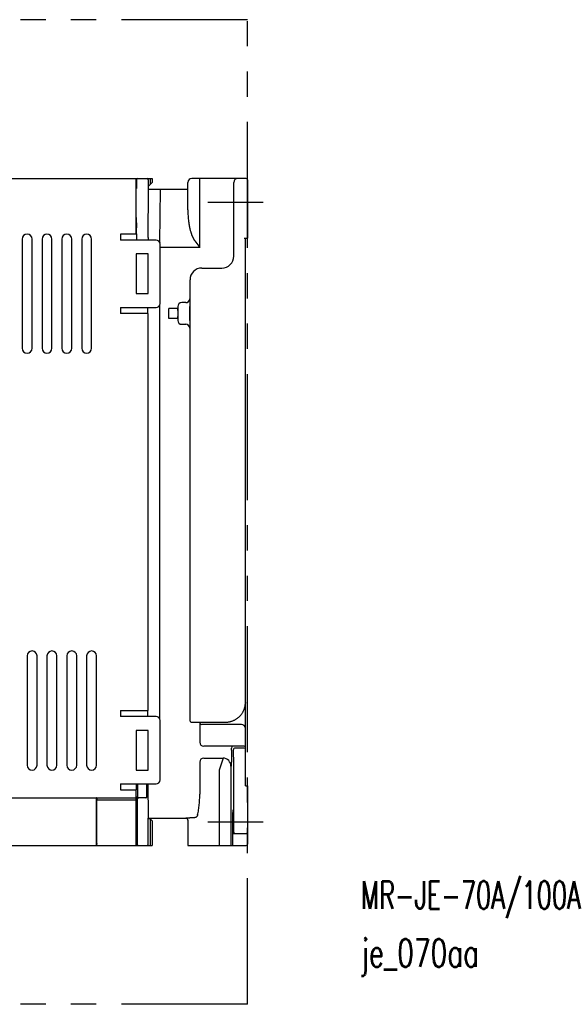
# Model space of a CAD drawing. Extents: x 281 to 752, y 120 to 368.
# Tile 2 of 2: x 615 to 752, y 120 to 368. Entities that reach past the tile are written whole.
import ezdxf

# ---------------------------------------------------------------- set-up
doc = ezdxf.new("R2010")
doc.units = 0
doc.header["$MEASUREMENT"] = 0
doc.linetypes.add('PHANTOM', pattern=[63.50000000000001, 31.75, -6.349999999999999, 6.349999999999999, -6.349999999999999, 6.349999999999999, -6.349999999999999])
for name, color, linetype in [('10', 3, 'CONTINUOUS'), ('12', 7, 'CONTINUOUS'), ('18', 1, 'PHANTOM'), ('19', 2, 'CONTINUOUS')]:
    doc.layers.add(name, color=color, linetype=linetype)
doc.styles.add('STANDARD1', font='romans.shx', dxfattribs={"width": 0.7, "bigfont": 'BIGFONT.shx'})

msp = doc.modelspace()

# ---------------------------------------------------------------- linework, layer by layer
at = {"layer": '10'}
for p, q in [((487.7960915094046, 328.2479568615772), (648.5960915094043, 328.2479568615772)), ((644.5960915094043, 314.2479568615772), (644.5960915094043, 328.2479568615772)), ((644.6344926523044, 327.9479568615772), (644.6344926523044, 325.7479568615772)), ((647.6100555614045, 327.9479568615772), (647.6100555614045, 325.5479568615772)), ((648.0960915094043, 328.2479568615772), (648.0960915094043, 326.7479568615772)), ((648.5960915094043, 328.2479568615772), (648.5960915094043, 327.2479568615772)), ((672.2960915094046, 328.2479568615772), (658.5960915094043, 328.2479568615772)), ((660.5960915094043, 310.8854880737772), (660.5960915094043, 328.2479568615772)), ((672.5960915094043, 327.9479568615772), (672.5960915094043, 313.2479568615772)), ((644.5960915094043, 325.7479568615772), (644.6344926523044, 325.7479568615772)), ((647.5543792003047, 313.4121559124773), (647.6527293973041, 325.5479568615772)), ((647.6100555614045, 326.2619209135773), (648.5960915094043, 327.2479568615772)), ((647.6100555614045, 325.5479568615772), (657.5960915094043, 325.5479568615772)), ((650.5539222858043, 312.1488219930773), (650.6625107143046, 325.5479568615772)), ((657.5960915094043, 320.3841433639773), (657.5960915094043, 327.2479568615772)), ((669.1466813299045, 308.6963437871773), (669.1466813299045, 327.2479568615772)), ((644.5960915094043, 318.4501647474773), (644.6231097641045, 315.8307853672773)), ((615.8460915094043, 312.9979568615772), (615.8460915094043, 285.4979568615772)), ((618.3460915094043, 285.4979568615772), (618.3460915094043, 312.9979568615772)), ((620.8460915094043, 312.9979568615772), (620.8460915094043, 285.4979568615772)), ((623.3460915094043, 285.4979568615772), (623.3460915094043, 312.9979568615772)), ((625.8460915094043, 312.9979568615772), (625.8460915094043, 285.4979568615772)), ((628.3460915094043, 285.4979568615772), (628.3460915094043, 312.9979568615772)), ((630.8460915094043, 312.9979568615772), (630.8460915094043, 285.4979568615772)), ((633.3460915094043, 285.4979568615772), (633.3460915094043, 312.9979568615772)), ((644.5960915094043, 314.2479568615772), (640.5960915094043, 314.2479568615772)), ((640.5960915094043, 314.2479568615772), (640.5960915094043, 312.7479568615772)), ((649.5960915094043, 312.7479568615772), (640.5960915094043, 312.7479568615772)), ((644.6303923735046, 314.3046147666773), (644.5960915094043, 314.3046147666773)), ((644.6303923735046, 314.3046147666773), (644.6303923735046, 312.7479568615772)), ((659.3327575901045, 312.5699332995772), (660.5960915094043, 310.8854880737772)), ((671.7960915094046, 313.2479568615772), (672.5960915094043, 313.2479568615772)), ((672.0960915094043, 175.2479568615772), (672.0960915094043, 313.2479568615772)), ((650.5539223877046, 312.1488286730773), (650.5522189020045, 312.0379185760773)), ((650.5960915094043, 296.7479568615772), (650.5960915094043, 311.7479568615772)), ((660.5960915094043, 310.8854880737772), (650.5960915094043, 310.8854880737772)), ((647.5960915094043, 309.2479568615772), (644.5960915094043, 309.2479568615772)), ((644.5960915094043, 309.2479568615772), (644.5960915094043, 299.2479568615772)), ((647.5960915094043, 299.2479568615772), (647.5960915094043, 309.2479568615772)), ((661.1456583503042, 305.6973670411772), (666.1477047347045, 305.6973670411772)), ((658.1466811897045, 191.5984437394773), (658.1466813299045, 302.6983902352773)), ((644.5960915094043, 299.2479568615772), (647.5960915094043, 299.2479568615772)), ((640.5960915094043, 295.7479568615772), (649.5960915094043, 295.7479568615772)), ((640.5960915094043, 295.7479568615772), (640.5960915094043, 294.2479568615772)), ((647.5446402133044, 294.2479568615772), (647.5446402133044, 295.7479568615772)), ((650.5441832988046, 192.0650162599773), (650.5441832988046, 296.4308974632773)), ((655.0019732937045, 295.4774568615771), (652.7960915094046, 295.4774568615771)), ((652.7960915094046, 293.0184568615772), (652.7960915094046, 295.4774568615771)), ((655.0681235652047, 295.9762674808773), (655.0681235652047, 292.5196462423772)), ((657.0684662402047, 296.9759248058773), (656.0677808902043, 296.9759248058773)), ((658.1191244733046, 292.5196462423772), (658.1191244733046, 295.9762674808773)), ((647.5960915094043, 294.2479568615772), (640.5960915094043, 294.2479568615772)), ((647.5960915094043, 194.2479568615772), (647.5960915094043, 294.2479568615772)), ((655.0019732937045, 293.0184568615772), (652.7960915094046, 293.0184568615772)), ((656.0677808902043, 291.5199889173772), (657.0684662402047, 291.5199889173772)), ((617.0960915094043, 207.9979568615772), (617.0960915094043, 180.4979568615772)), ((619.5960915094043, 180.4979568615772), (619.5960915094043, 207.9979568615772)), ((622.0960915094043, 207.9979568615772), (622.0960915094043, 180.4979568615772)), ((624.5960915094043, 180.4979568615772), (624.5960915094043, 207.9979568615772)), ((627.0960915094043, 207.9979568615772), (627.0960915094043, 180.4979568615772)), ((629.5960915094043, 180.4979568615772), (629.5960915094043, 207.9979568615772)), ((632.0960915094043, 207.9979568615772), (632.0960915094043, 180.4979568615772)), ((634.5960915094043, 180.4979568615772), (634.5960915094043, 207.9979568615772)), ((672.0960915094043, 196.2733892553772), (672.0925989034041, 196.0864854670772)), ((640.5960915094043, 194.2479568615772), (647.5960915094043, 194.2479568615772)), ((640.5960915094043, 194.2479568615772), (640.5960915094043, 192.7479568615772)), ((647.5446402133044, 192.7479568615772), (647.5446402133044, 194.2479568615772)), ((649.5960915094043, 192.7479568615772), (640.5960915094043, 192.7479568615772)), ((650.5960915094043, 176.7479568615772), (650.5960915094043, 191.7479568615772)), ((659.1463386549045, 191.3163969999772), (667.0960849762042, 191.3163969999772)), ((660.5960915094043, 191.2349982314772), (660.5960915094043, 186.2479568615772)), ((647.5960915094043, 189.2479568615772), (644.5960915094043, 189.2479568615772)), ((644.5960915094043, 189.2479568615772), (644.5960915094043, 179.2479568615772)), ((647.5960915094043, 179.2479568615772), (647.5960915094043, 189.2479568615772)), ((671.0960915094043, 190.7479568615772), (661.0960906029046, 190.7479568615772)), ((671.7960915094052, 185.2479568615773), (661.5960915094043, 185.2479568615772)), ((668.5685346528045, 184.2479568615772), (668.5685346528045, 183.2479568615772)), ((671.7960915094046, 184.7993688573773), (669.5445080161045, 184.7993690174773)), ((660.5960915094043, 181.2479568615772), (660.5960915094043, 173.1950529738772)), ((661.5960915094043, 182.2479568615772), (666.4641342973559, 182.2479568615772)), ((666.4641342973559, 182.2479568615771), (665.4641335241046, 179.2479568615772)), ((644.5960915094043, 179.2479568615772), (647.5960915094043, 179.2479568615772)), ((647.5546693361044, 179.2479568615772), (647.5543792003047, 179.2837578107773)), ((665.4641335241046, 179.2479568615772), (665.4641335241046, 165.6519211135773)), ((668.4631066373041, 180.2476150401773), (668.4631054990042, 160.2479568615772)), ((668.4637909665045, 180.2479568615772), (668.4631066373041, 180.2476150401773)), ((668.4899768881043, 180.2479568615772), (668.4637909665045, 180.2479568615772)), ((669.1594315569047, 163.6417689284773), (669.1594315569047, 179.8010822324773)), ((640.5960915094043, 175.7479568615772), (649.5960915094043, 175.7479568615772)), ((640.5960915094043, 175.7479568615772), (640.5960915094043, 174.2479568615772)), ((640.5960915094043, 174.2479568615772), (644.5960915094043, 174.2479568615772)), ((644.5813223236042, 175.7479568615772), (644.5658506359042, 174.2479568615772)), ((644.5960915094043, 160.2479568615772), (644.5960915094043, 174.2479568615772)), ((644.9278291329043, 175.7479568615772), (644.9278291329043, 173.2479568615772)), ((647.2643538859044, 173.2479568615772), (647.2643538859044, 175.7479568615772)), ((647.6488934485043, 167.6212890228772), (647.5830338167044, 175.7479568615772)), ((672.0960915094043, 175.2479568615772), (672.5960915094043, 175.2479568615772)), ((672.5960915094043, 175.2479568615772), (672.5960915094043, 160.5479568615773)), ((490.0719111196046, 172.2727893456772), (634.5711536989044, 172.2727893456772)), ((634.5711536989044, 160.2479568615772), (634.5711536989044, 172.2727893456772)), ((634.6209055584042, 171.7732144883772), (644.5960915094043, 171.7209367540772)), ((634.6209055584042, 160.7479568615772), (634.6209055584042, 171.7732144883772)), ((634.6706574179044, 172.2725292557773), (644.5960915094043, 172.2205122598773)), ((644.9156105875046, 172.5479568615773), (644.8580088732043, 172.5479568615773)), ((644.8580088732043, 172.5479568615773), (644.8580088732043, 161.2479568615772)), ((647.0544388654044, 172.2479568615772), (645.1631997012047, 172.2479568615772)), ((647.6100555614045, 167.1479568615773), (657.0997346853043, 167.1479568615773)), ((647.6100555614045, 160.5479568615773), (647.6100555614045, 167.1479568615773)), ((648.0960915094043, 166.9479568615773), (647.6100555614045, 166.9479568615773)), ((648.0960915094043, 166.9479568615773), (648.5960915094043, 166.4479568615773)), ((648.0960915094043, 166.9479568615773), (648.0960915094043, 160.2479568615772)), ((648.5960915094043, 166.4479568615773), (648.5960915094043, 160.2479568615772)), ((657.5960915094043, 166.6479568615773), (657.5979130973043, 166.6479568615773)), ((657.5979130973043, 166.6479568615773), (657.5960915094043, 160.2479568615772)), ((659.1269482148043, 167.2522228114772), (658.0960913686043, 167.2522227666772)), ((668.9365084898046, 166.2479568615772), (669.0936240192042, 166.2479568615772)), ((668.9365084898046, 161.2479568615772), (668.9365084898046, 166.2479568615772)), ((669.0936240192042, 166.2479568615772), (669.0936240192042, 164.7479568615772)), ((665.4641335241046, 165.6519211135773), (665.4641335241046, 160.2479568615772)), ((644.6344926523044, 162.7479568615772), (644.5960915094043, 162.7479568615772)), ((644.6344926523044, 160.5479568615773), (644.6344926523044, 162.7479568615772)), ((669.1329027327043, 163.2479568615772), (672.2960915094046, 163.2479568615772)), ((488.0960915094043, 160.2479568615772), (648.5960915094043, 160.2479568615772)), ((657.5960915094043, 160.2479568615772), (672.2960915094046, 160.2479568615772))]:
    msp.add_line(p, q, dxfattribs=at)
for centre, radius, start, end in [((644.8821274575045, 327.9479568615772), 0.3, 90, 162.694783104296), ((644.9345123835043, 327.9479308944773), 0.3000228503, 89.99504105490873, 179.9950409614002), ((647.3100358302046, 327.9479308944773), 0.3000228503, 0.004959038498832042, 90.00495894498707), ((658.5960915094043, 327.2479568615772), 1, 90, 180), ((670.1465347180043, 327.2481528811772), 0.9998287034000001, 90.01123579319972, 180.0112327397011), ((672.2960915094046, 327.9479568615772), 0.3, 0, 90), ((492.0855901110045, 314.3476179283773), 152.5447810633, 359.9838480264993, 0.5570862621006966), ((617.0960915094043, 312.9979568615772), 1.25, 0, 180), ((622.0960915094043, 312.9979568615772), 1.25, 0, 180), ((627.0960915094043, 312.9979568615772), 1.25, 0, 180), ((632.0960915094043, 312.9979568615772), 1.25, 0, 180), ((923.5962875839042, 311.1828743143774), 276.050910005, 179.5372961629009, 179.6751573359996), ((649.5960915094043, 311.7479568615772), 1, 0, 90), ((666.1491577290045, 308.6948906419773), 2.9974715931, 269.9722269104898, 0.02777597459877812), ((661.1462020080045, 302.6978463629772), 2.999514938, 90.01038478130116, 179.9896111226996), ((657.0676312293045, 297.9764171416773), 1.0005020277, 270.0478190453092, 359.9521809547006), ((649.5960915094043, 296.7479568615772), 1, 270, 0), ((656.0686159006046, 295.9754324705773), 1.000502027, 90.04781901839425, 179.9521809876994), ((656.0686159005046, 292.5204812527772), 1.0005020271, 180.0478190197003, 269.9521809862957), ((657.0676446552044, 290.5195100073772), 1.0004849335, 0.04705080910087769, 89.95294919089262), ((617.0960915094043, 285.4979568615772), 1.25, 180, 0), ((622.0960915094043, 285.4979568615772), 1.25, 180, 0), ((627.0960915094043, 285.4979568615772), 1.25, 180, 0), ((632.0960915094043, 285.4979568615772), 1.25, 180, 0), ((618.3460915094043, 207.9979568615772), 1.25, 0, 180), ((623.3460915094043, 207.9979568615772), 1.25, 0, 180), ((628.3460915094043, 207.9979568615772), 1.25, 0, 180), ((633.3460915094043, 207.9979568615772), 1.25, 0, 180), ((667.0943292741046, 196.3179153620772), 5.001762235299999, 359.4903243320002, 359.9998849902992), ((649.5960915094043, 191.7479568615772), 1, 0, 90), ((658.4468248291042, 191.5986901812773), 0.3001452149, 180.0470176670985, 269.9529823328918), ((661.0960915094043, 191.2479568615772), 0.5, 181.4863528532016, 269.9998961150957), ((671.0960915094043, 189.7479568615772), 1, 0, 90), ((661.5960915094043, 186.2479568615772), 1, 180, 270), ((669.0675529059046, 184.7764963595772), 0.5002540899, 109.5350476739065, 179.9519059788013), ((555.5433911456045, 184.2496317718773), 113.0251432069, 359.9991509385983, 0.2672969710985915), ((669.5449187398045, 184.2991296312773), 0.5002421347, 90.04702461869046, 179.9529753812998), ((671.7960915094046, 184.9479568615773), 0.3, 0, 89.99999999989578), ((671.7961499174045, 184.4994132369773), 0.299948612, 0.01116013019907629, 90.01115674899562), ((661.5960915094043, 181.2479568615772), 1, 90, 180), ((666.464196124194, 180.2483619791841), 1.999594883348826, 359.9883918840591, 90.00177156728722), ((618.3460915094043, 180.4979568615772), 1.25, 180, 0), ((623.3460915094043, 180.4979568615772), 1.25, 180, 0), ((628.3460915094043, 180.4979568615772), 1.25, 180, 0), ((633.3460915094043, 180.4979568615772), 1.25, 180, 0), ((649.5960915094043, 176.7479568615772), 1, 270, 0), ((634.5712466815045, 153.2744434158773), 18.99834593, 89.70019276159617, 90.00028041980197), ((634.5712001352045, 167.0237645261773), 4.7497100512, 89.40039344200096, 90.00055507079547), ((645.2155970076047, 172.5479351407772), 0.2999840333, 179.9958514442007, 269.9976078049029), ((645.1631997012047, 172.5480482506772), 0.3000913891, 269.0001522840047, 270.0000000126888), ((646.9766639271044, 172.5476686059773), 0.2997065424, 270.0000229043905, 0.003095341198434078), ((657.0960915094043, 166.6479568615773), 0.5, 0, 89.58311568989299), ((672.2960915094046, 163.5479568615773), 0.3, 270, 2.622999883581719e-07), ((644.9345123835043, 160.5479828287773), 0.3000228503, 180.0049590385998, 270.0049589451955), ((645.1457720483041, 160.5479324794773), 0.2999791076, 179.9953430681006, 269.9947642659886), ((647.3100358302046, 160.5479828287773), 0.3000228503, 269.9950410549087, 359.9950409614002), ((672.2960915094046, 160.5479568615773), 0.3, 270, 0)]:
    msp.add_arc(centre, radius, start, end, dxfattribs=at)
for points, start_tangent, end_tangent in [([(657.5960915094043, 320.3841363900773), (657.6090096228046, 319.5855062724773), (657.6467058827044, 318.8082721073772), (657.7053056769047, 318.0807101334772), (657.7786916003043, 317.4243232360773), (657.8609923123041, 316.8444718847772), (657.9477383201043, 316.3368430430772), (658.0367412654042, 315.8893454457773), (658.1266164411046, 315.4922467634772), (658.2161768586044, 315.1389065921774), (658.3046115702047, 314.8236104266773), (658.3906593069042, 314.5437013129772), (658.4730193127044, 314.2972027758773), (658.5508834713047, 314.0811641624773), (658.6253681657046, 313.8884149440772), (658.6986948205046, 313.7107868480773), (658.7737984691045, 313.5403404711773), (658.8535388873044, 313.3711554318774), (658.9381303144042, 313.2040085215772), (659.0273314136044, 313.0405681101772), (659.1219508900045, 312.8806370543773), (659.2232335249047, 312.7238110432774), (659.3327575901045, 312.5699332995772)], (-5.659641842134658e-07, -0.9999999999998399), (0.5999929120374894, -0.8000053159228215)), ([(644.5962159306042, 315.6788731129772), (644.5968419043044, 315.6808034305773), (644.6154220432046, 315.7555888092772), (644.6231097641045, 315.8307853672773)], (0.310133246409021, 0.950693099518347), (0.02951632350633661, 0.9995642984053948)), ([(658.0681235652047, 297.9755821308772), (658.0717673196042, 297.9670780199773), (658.0754059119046, 297.9487782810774), (658.0790131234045, 297.9206902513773), (658.0825642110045, 297.8829403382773), (658.0860352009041, 297.8357719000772), (658.0894058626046, 297.7794911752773), (658.0926628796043, 297.7143538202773), (658.0957934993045, 297.6406175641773), (658.0987822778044, 297.5586304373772), (658.1016127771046, 297.4688355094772), (658.1042704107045, 297.3717022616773), (658.1067428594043, 297.2676877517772), (658.1090185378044, 297.1572748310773), (658.1110855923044, 297.0410329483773), (658.1129328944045, 296.9196021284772), (658.1145517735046, 296.7935824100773), (658.1159358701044, 296.6634674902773), (658.1170789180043, 296.5297691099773), (658.1179734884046, 296.3932629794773), (658.1186138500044, 296.2548694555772), (658.1189973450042, 296.1155364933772), (658.1191244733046, 295.9762674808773)], (0.7070059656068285, -0.7072075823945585), (2.87622557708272e-06, -0.9999999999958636)), ([(655.0019732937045, 295.4774568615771), (655.0046325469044, 295.4732557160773), (655.0072736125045, 295.4606810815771), (655.0098784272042, 295.4398191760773), (655.0124291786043, 295.4108130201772), (655.0149084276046, 295.3738614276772), (655.0172992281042, 295.3292176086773), (655.0195852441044, 295.2771873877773), (655.0217508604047, 295.2181270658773), (655.0237812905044, 295.1524409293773), (655.0256626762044, 295.0805784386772), (655.0273821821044, 295.0030311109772), (655.0289280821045, 294.9203291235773), (655.0302898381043, 294.8330376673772), (655.0314581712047, 294.7417530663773), (655.0324251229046, 294.6470987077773), (655.0331841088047, 294.5497207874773), (655.0337299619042, 294.4502839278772), (655.0340589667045, 294.3494666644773), (655.0341688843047, 294.2479568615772)], (0.9999999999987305, -1.593529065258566e-06), (0, -1)), ([(655.0341688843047, 294.2479568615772), (655.0340589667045, 294.1464470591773), (655.0337299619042, 294.0456297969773), (655.0331841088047, 293.9461929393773), (655.0324251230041, 293.8488150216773), (655.0314581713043, 293.7541606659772), (655.0302898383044, 293.6628760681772), (655.0289280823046, 293.5755846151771), (655.0273821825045, 293.4928826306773), (655.0256626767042, 293.4153353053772), (655.0237812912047, 293.3434728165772), (655.0217508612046, 293.2777866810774), (655.0195852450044, 293.2187263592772), (655.0172992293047, 293.1666961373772), (655.0149084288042, 293.1220523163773), (655.0124291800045, 293.0851007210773), (655.0098784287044, 293.0560945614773), (655.0072736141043, 293.0352326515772), (655.0046325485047, 293.0226580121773), (655.0019732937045, 293.0184568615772)], (0, -1), (-0.9999999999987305, 1.593529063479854e-06)), ([(658.1191244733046, 292.5196462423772), (658.1189973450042, 292.3803772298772), (658.1186138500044, 292.2410442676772), (658.1179734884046, 292.1026507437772), (658.1170789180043, 291.9661446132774), (658.1159358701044, 291.8324462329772), (658.1145517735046, 291.7023313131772), (658.1129328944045, 291.5763115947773), (658.1110855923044, 291.4548807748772), (658.1090185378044, 291.3386388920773), (658.1067428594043, 291.2282259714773), (658.1042704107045, 291.1242114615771), (658.1016127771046, 291.0270782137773), (658.0987822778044, 290.9372832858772), (658.0957934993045, 290.8552961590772), (658.0926628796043, 290.7815599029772), (658.0894058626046, 290.7164225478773), (658.0860352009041, 290.6601418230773), (658.0825642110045, 290.6129733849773), (658.0790131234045, 290.5752234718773), (658.0754059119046, 290.5471354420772), (658.0717673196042, 290.5288357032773), (658.0681235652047, 290.5203315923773)], (-2.877624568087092e-06, -0.9999999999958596), (-0.7070059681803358, -0.7072075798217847)), ([(667.0960849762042, 191.3163969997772), (667.3867616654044, 191.3248556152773), (667.6764475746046, 191.3502027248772), (667.9641737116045, 191.3923531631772), (668.2489652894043, 191.4511645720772), (668.5298596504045, 191.5264385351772), (668.8059080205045, 191.6179213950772), (669.0761762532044, 191.7253043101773), (669.3397504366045, 191.8482249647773), (669.5957388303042, 191.9862683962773), (669.8432758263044, 192.1389688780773), (670.0815232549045, 192.3058105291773), (670.3096750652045, 192.4862301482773), (670.5269584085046, 192.6796179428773), (670.7326378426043, 192.8853208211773), (670.9260162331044, 193.1026431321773), (671.1064387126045, 193.3308505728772), (671.2732934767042, 193.5691710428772), (671.4260151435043, 193.8167988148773), (671.5640855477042, 194.0728955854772), (671.6870366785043, 194.3365951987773), (671.7944513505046, 194.6070049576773), (671.8859651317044, 194.8832095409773), (671.9612672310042, 195.1642728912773), (672.0201023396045, 195.4492440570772), (672.0622707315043, 195.7371581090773), (672.0876290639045, 196.0270378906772), (672.0958936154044, 196.2734226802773)], (0.9999999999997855, 6.55220608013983e-07), (0.00889512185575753, 0.9999604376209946)), ([(658.4465785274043, 191.2985466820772), (658.4507216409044, 191.3001148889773), (658.4599860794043, 191.3016687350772), (658.4743029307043, 191.3031960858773), (658.4935665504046, 191.3046856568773), (658.5176350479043, 191.3061264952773), (658.5463312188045, 191.3075079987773), (658.5794434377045, 191.3088199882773), (658.6167277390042, 191.3100528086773), (658.6579096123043, 191.3111973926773), (658.7026856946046, 191.3122453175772), (658.7507260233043, 191.3131888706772), (658.8016770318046, 191.3140211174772), (658.8551636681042, 191.3147359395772), (658.9107919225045, 191.3153280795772), (658.9681526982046, 191.3157931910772), (659.0268244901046, 191.3161278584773), (659.0863741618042, 191.3163296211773), (659.1463386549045, 191.3163969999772)], (0.7072619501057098, 0.7069515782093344), (0.9999999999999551, 2.996460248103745e-07)), ([(669.1594315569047, 179.8010822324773), (669.1592388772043, 180.0583161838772), (669.1586614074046, 180.3147283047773), (669.1577010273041, 180.5694629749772), (669.1563608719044, 180.8216857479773), (669.1546453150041, 181.0705721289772), (669.1525599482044, 181.3153091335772), (669.1501115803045, 181.5550959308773), (669.1473082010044, 181.7891484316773), (669.1441589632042, 182.0167009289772), (669.1406741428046, 182.2370093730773), (669.1368651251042, 182.4493524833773), (669.1327443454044, 182.6530355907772), (669.1283252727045, 182.8473915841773), (669.1236223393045, 183.0317844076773), (669.1186509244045, 183.2056098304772), (669.1134272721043, 183.3682987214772), (669.1079684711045, 183.5193177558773), (669.1022923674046, 183.6581722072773), (669.0964175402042, 183.7844066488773), (669.0903632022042, 183.8976074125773), (669.0841491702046, 183.9974031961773), (669.0777957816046, 184.0834666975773), (669.0713238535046, 184.1555153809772), (669.0647545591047, 184.2133130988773), (669.0581094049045, 184.2566701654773), (669.0514101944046, 184.2854441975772), (669.0446795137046, 184.2995401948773)], (-5.915659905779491e-08, 0.9999999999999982), (-0.7070720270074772, 0.7071415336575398)), ([(668.5685346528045, 183.2479568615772), (668.5683690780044, 183.0532816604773), (668.5678696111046, 182.8584240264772), (668.5670351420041, 182.6646005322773), (668.5658681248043, 182.4729640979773), (668.5643746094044, 182.2846524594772), (668.5625635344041, 182.1007123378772), (668.5604433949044, 181.9218801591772), (668.5580216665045, 181.7487349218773), (668.5553067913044, 181.5819041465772), (668.5523106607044, 181.4221558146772), (668.5490473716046, 181.2702516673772), (668.5455315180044, 181.1268619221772), (668.5417773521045, 180.9925623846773), (668.5377999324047, 180.8678999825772), (668.5336167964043, 180.7534345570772), (668.5292478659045, 180.6497064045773), (668.5247132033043, 180.5571711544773), (668.5200292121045, 180.4761533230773), (668.5152111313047, 180.4069420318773), (668.5102783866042, 180.3498650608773), (668.5052584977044, 180.3052654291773), (668.5001812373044, 180.2733741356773), (668.4950767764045, 180.2542852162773), (668.4899768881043, 180.2479568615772)], (-3.0096769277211e-06, -0.999999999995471), (-0.99999999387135, -0.0001107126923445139)), ([(634.6706574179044, 172.2725292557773), (634.6659357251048, 172.2678138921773), (634.6612565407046, 172.2586457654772), (634.6566619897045, 172.2451074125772), (634.6521934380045, 172.2273207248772), (634.6478911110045, 172.2054458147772), (634.6437937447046, 172.1796796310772), (634.6399382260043, 172.1502541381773), (634.6363592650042, 172.1174342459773), (634.6330890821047, 172.0815154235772), (634.6301571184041, 172.0428210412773), (634.6275897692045, 172.0016994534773), (634.6254101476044, 171.9585208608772), (634.6236378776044, 171.9136740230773), (634.6222889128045, 171.8675626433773), (634.6213753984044, 171.8206018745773), (634.6209055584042, 171.7732144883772)], (-0.8862563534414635, -0.4631950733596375), (-0.005188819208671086, -0.9999865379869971)), ([(644.8580088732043, 172.5479568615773), (644.8587155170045, 172.5319498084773), (644.8603016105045, 172.5157731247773), (644.8627952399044, 172.4994891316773), (644.8662203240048, 172.4831584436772), (644.8705975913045, 172.4668398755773), (644.8759455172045, 172.4505906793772), (644.8822811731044, 172.4344670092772), (644.8896213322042, 172.4185238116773), (644.8979821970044, 172.4028176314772), (644.9073806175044, 172.3874056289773), (644.9178345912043, 172.3723466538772), (644.9293636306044, 172.3577024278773), (644.9419889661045, 172.3435388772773), (644.9557335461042, 172.3299276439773), (644.9706218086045, 172.3169477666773), (644.9866790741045, 172.3046876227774), (645.0039303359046, 172.2932471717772), (645.0223981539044, 172.2827404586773), (645.0420950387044, 172.2733000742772), (645.0630203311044, 172.2650770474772), (645.0851503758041, 172.2582422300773), (645.1084278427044, 172.2529842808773), (645.1327506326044, 172.2495037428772), (645.1579631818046, 172.2480025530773)], (0.01744974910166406, -0.9998477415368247), (0.9998477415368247, -0.01744974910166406)), ([(644.9278291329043, 173.2479568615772), (644.9277874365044, 173.1901760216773), (644.9276625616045, 173.1327661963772), (644.9274553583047, 173.0761418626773), (644.9271672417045, 173.0206911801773), (644.9268001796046, 172.9667928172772), (644.9263566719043, 172.9148142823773), (644.9258397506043, 172.8651112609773), (644.9252529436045, 172.8180231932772), (644.9246002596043, 172.7738719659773), (644.9238861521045, 172.7329590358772), (644.9231155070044, 172.6955644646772), (644.9222935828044, 172.6619434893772), (644.9214259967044, 172.6323259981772), (644.9205186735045, 172.6069143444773), (644.9195778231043, 172.5858824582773), (644.9186098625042, 172.5693737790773), (644.9176214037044, 172.5575012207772), (644.9166192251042, 172.5503459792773), (644.9156105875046, 172.5479568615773)], (-1.788892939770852e-07, -0.999999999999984), (-0.9999998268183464, -0.000588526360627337)), ([(647.2765724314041, 172.5479568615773), (647.2755637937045, 172.5503459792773), (647.2745616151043, 172.5575012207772), (647.2735731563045, 172.5693737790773), (647.2726051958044, 172.5858824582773), (647.2716643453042, 172.6069143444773), (647.2707570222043, 172.6323259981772), (647.2698894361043, 172.6619434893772), (647.2690675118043, 172.6955644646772), (647.2682968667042, 172.7329590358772), (647.2675827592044, 172.7738719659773), (647.2669300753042, 172.8180231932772), (647.2663432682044, 172.8651112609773), (647.2658263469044, 172.9148142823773), (647.2653828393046, 172.9667928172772), (647.2650157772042, 173.0206911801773), (647.2647276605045, 173.0761418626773), (647.2645204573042, 173.1327661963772), (647.2643955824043, 173.1901760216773), (647.2643538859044, 173.2479568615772)], (-0.9999998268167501, 0.0005885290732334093), (-1.788892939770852e-07, 0.999999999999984)), ([(668.9365084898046, 166.2479568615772), (668.9366838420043, 166.4482909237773), (668.9372091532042, 166.6477412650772), (668.9380819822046, 166.8453886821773), (668.9392986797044, 167.0403991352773), (668.9408534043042, 167.2318380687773), (668.9427399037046, 167.4189307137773), (668.9449488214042, 167.6007492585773), (668.9474716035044, 167.7765858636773), (668.9502953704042, 167.9455423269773), (668.9534095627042, 168.1069837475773), (668.9567978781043, 168.2600642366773), (668.9604480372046, 168.4042264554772), (668.9643405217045, 168.5386986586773), (668.9684616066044, 168.6630045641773), (668.9727888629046, 168.7764667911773), (668.9773073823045, 168.8786927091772), (668.9819922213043, 168.9691172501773), (668.9868275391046, 169.0474333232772), (668.9917863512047, 169.1132032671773), (668.9968521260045, 169.1662068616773), (669.0019963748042, 169.2061456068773), (669.0072021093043, 169.2328870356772), (669.0124399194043, 169.2462798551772), (669.0150662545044, 169.2467359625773)], (0, 1), (1, 0)), ([(669.0150662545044, 169.2467359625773), (669.0176925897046, 169.2462798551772), (669.0229303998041, 169.2328870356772), (669.0281361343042, 169.2061456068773), (669.0332803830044, 169.1662068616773), (669.0383461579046, 169.1132032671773), (669.0433049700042, 169.0474333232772), (669.0481402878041, 168.9691172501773), (669.0528251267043, 168.8786927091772), (669.0573436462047, 168.7764667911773), (669.0616709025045, 168.6630045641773), (669.0657919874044, 168.5386986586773), (669.0696844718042, 168.4042264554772), (669.0733346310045, 168.2600642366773), (669.0767229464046, 168.1069837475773), (669.0798371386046, 167.9455423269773), (669.0826609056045, 167.7765858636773), (669.0851836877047, 167.6007492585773), (669.0873926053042, 167.4189307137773), (669.0892791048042, 167.2318380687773), (669.0908338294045, 167.0403991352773), (669.0920505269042, 166.8453886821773), (669.0929233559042, 166.6477412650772), (669.0934486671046, 166.4482909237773), (669.0936240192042, 166.2479568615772)], (1, 0), (0, -1)), ([(647.6531856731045, 167.1479568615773), (647.6509448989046, 167.3821985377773), (647.6488934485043, 167.6212890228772)], (-0.01007686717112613, 0.9999492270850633), (-0.008105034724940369, 0.999967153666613)), ([(657.0997334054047, 167.1479568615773), (657.1086632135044, 167.1486056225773)], (0.9999999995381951, -3.039095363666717e-05), (0.9933252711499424, 0.1153468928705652)), ([(669.1327268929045, 163.2486914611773), (669.1317505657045, 163.2486025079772), (669.1287303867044, 163.2564441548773), (669.1257350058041, 163.2731445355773), (669.1227819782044, 163.2986067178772), (669.1198896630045, 163.3326706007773), (669.1170738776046, 163.3751507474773), (669.1143532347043, 163.4257642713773), (669.1117415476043, 163.4842548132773), (669.1092570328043, 163.5502122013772), (669.1069114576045, 163.6233242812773), (669.1047218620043, 163.7030578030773), (669.1026980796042, 163.7890543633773), (669.1008551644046, 163.8806725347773), (669.0992011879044, 163.9775099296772), (669.0977484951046, 164.0788428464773), (669.0965035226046, 164.1842199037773), (669.0954753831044, 164.2928704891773), (669.0946688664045, 164.4042837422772), (669.0940896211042, 164.5176837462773), (669.0937405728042, 164.6324874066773), (669.0936240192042, 164.7479568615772)], (-0.9724341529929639, -0.2331776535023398), (0, 1)), ([(644.8580088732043, 161.2479568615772), (644.8579671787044, 161.1901773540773), (644.8578423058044, 161.1327675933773), (644.8576351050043, 161.0761433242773), (644.8573469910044, 161.0206927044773), (644.8569799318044, 160.9667943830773), (644.8565364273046, 160.9148158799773), (644.8560195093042, 160.8651128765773), (644.8554327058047, 160.8180248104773), (644.8547800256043, 160.7738735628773), (644.8540659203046, 160.7329605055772), (644.8532952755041, 160.6955657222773), (644.8524733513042, 160.6619445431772), (644.8516057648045, 160.6323268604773), (644.8506984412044, 160.6069150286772), (644.8497575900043, 160.5858829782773), (644.8487896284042, 160.5693741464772), (644.8478011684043, 160.5575014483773), (644.8467989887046, 160.5503460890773), (644.8457903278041, 160.5479568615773)], (-1.794603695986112e-07, -0.999999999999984), (-0.9999998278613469, -0.0005867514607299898)), ([(668.9103225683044, 160.2479568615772), (668.9126053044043, 160.2517637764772), (668.9148706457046, 160.2631554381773), (668.9171013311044, 160.2820448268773), (668.9192803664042, 160.3082876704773), (668.9213911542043, 160.3416835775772), (668.9234176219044, 160.3819776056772), (668.9253443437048, 160.4288622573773), (668.9271566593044, 160.4819798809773), (668.9288407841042, 160.5409254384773), (668.9303839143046, 160.6052496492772), (668.9317743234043, 160.6744624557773), (668.9330014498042, 160.7480367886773), (668.9340559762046, 160.8254125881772), (668.9349298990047, 160.9060010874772), (668.9356165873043, 160.9891892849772), (668.9361108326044, 161.0743445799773), (668.9364088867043, 161.1608195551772), (668.9365084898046, 161.2479568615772)], (1, 0), (0, 1)), ([(669.1594315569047, 163.6417689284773), (669.1571222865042, 163.5670427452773), (669.1546693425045, 163.4993328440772), (669.1520870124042, 163.4390335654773), (669.1493905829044, 163.3865037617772), (669.1465964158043, 163.3420621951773), (669.1437204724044, 163.3059640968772), (669.1407807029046, 163.2784349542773), (669.1377935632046, 163.2596295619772), (669.1347778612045, 163.2496667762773), (669.1327268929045, 163.2486914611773)], (-0.02858064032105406, -0.9995914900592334), (-0.9724341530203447, -0.233177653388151)), ([(634.6209055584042, 160.7479568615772), (634.6206659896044, 160.6989482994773), (634.6199495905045, 160.6504117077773), (634.6187632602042, 160.6028145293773), (634.6171184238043, 160.5566151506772), (634.6150309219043, 160.5122584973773), (634.6125208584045, 160.4701717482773), (634.6096124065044, 160.4307602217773), (634.6063335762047, 160.3944034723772), (634.6027159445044, 160.3614516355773), (634.5987943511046, 160.3322220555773), (634.5946065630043, 160.3069962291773), (634.5901929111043, 160.2860170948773), (634.5855959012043, 160.2694866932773), (634.5808598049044, 160.2575642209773), (634.5760302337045, 160.2503644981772), (634.5711536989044, 160.2479568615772)], (0, -1), (-1, 0))]:
    msp.add_spline(points, degree=3, dxfattribs=dict(at, start_tangent=start_tangent, end_tangent=end_tangent))
for points, knots in [([(660.0416837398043, 167.9374708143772), (660.0921479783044, 168.1523935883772), (660.1843002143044, 168.5843271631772), (660.3377194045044, 169.4539917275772), (660.4777951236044, 170.5493964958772), (660.5749053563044, 171.8706310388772), (660.5960913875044, 172.7536361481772), (660.5960915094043, 173.1950562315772)], [0, 0, 0, 0, 0.1250238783, 0.2500402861, 0.5000322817, 0.7500177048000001, 1, 1, 1, 1]), ([(657.1086630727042, 167.1486055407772), (657.1152636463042, 167.1493406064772), (657.1313165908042, 167.1517557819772), (657.1594588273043, 167.1565231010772), (657.1956029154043, 167.1629566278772), (657.2577861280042, 167.1740571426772), (657.3502366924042, 167.1899450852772), (657.4758999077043, 167.2090324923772), (657.6176082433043, 167.2267338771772), (657.8258047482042, 167.2460495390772), (657.9868564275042, 167.2522217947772), (658.0960913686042, 167.2522227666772)], [0, 0, 0, 0, 0.0200394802, 0.048961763, 0.0861322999, 0.130809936, 0.2395596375, 0.3691687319, 0.5142983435, 0.6703979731, 1, 1, 1, 1]), ([(659.5791999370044, 167.3206568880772), (659.5072068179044, 167.2943528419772), (659.3573333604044, 167.2571741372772), (659.2034307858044, 167.2495106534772), (659.1269482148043, 167.2522228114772)], [0, 0, 0, 0, 0.5003829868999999, 1, 1, 1, 1]), ([(660.0416839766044, 167.9374693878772), (660.0221714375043, 167.8731460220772), (659.9722655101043, 167.7482304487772), (659.8672229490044, 167.5781522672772), (659.7362234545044, 167.4322399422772), (659.6332274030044, 167.3537565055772), (659.5792008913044, 167.3206577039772)], [0, 0, 0, 0, 0.2562928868, 0.5099256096, 0.7584193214, 1, 1, 1, 1])]:
    msp.add_open_spline(points, degree=3, knots=knots, dxfattribs=at)
at = {"layer": '12'}
for p, q in [((662.5960915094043, 322.2479568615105), (676.5960915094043, 322.2479568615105)), ((662.5960915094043, 166.2479568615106), (676.5960915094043, 166.2479568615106))]:
    msp.add_line(p, q, dxfattribs=at)
at = {"layer": '18'}
for p, q in [((672.5960915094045, 368.2479568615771), (407.5960915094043, 368.2479568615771)), ((672.5960915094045, 120.2479568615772), (672.5960915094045, 368.2479568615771)), ((672.5960915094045, 120.2479568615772), (407.5960915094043, 120.2479568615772))]:
    msp.add_line(p, q, dxfattribs=at)

# ---------------------------------------------------------------- texts
at = {"layer": '19', "style": 'STANDARD1', "width": 0.7}
for s, p in [('MR-JE-70A/100A', (701.0954662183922, 144.2612678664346)), ('je_070aa', (701.0954662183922, 129.6912521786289))]:
    msp.add_text(s, height=7, rotation=2.5044776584e-06, dxfattribs=at).set_placement(p)

doc.saveas('drawing.dxf')
